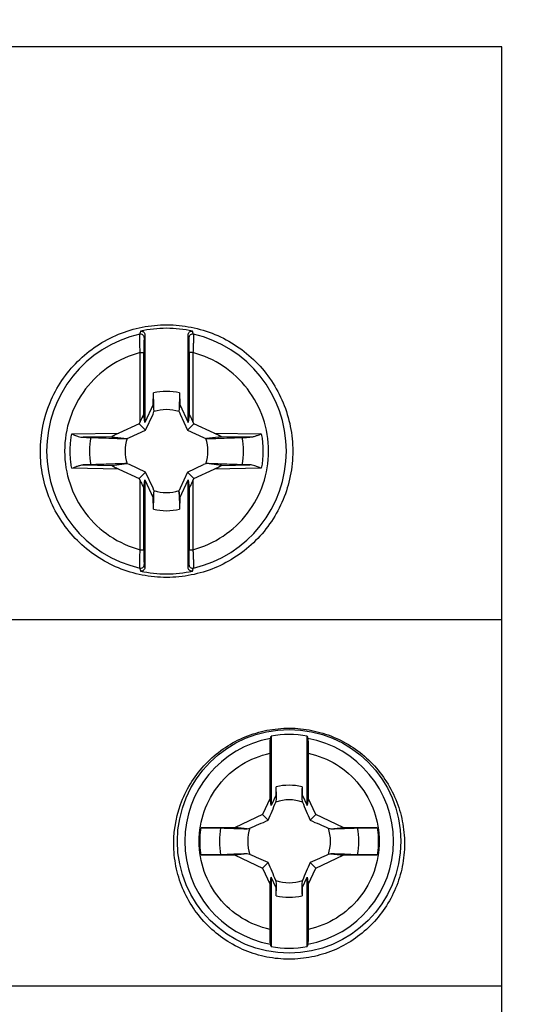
# Model space of a CAD drawing. Header units: inches. Extents: x 0.5 to 21.5, y 0.5 to 16.5.
# Tile 6 of 11: x 6.103 to 6.665, y 6.174 to 7.248. Entities that reach past the tile are written whole.
import ezdxf

# ---------------------------------------------------------------- set-up
doc = ezdxf.new("R2010")
doc.units = ezdxf.units.IN
doc.header["$LTSCALE"] = 2
doc.header["$MEASUREMENT"] = 0
doc.layers.add('DIMENSIONS', color=140, linetype='Continuous', lineweight=25)
doc.styles.add('SLDTEXTSTYLE0', font='TXT', dxfattribs={"width": 0.7})
doc.dimstyles.new('SLDDIMSTYLE0', dxfattribs={"dimtxt": 0.169922, "dimasz": 0.26, "dimexe": 0, "dimexo": 0.0625, "dimgap": 0.04248, "dimtad": 0, "dimtih": 1, "dimtoh": 1, "dimrnd": 1e-09, "dimzin": 12, "dimdsep": 46, "dimtxsty": 'SLDTEXTSTYLE0', "dimsah": 1, "dimcen": 0.09, "dimadec": 0, "dimazin": 3, "dimtfac": 1, "dimtofl": 0, "dimtmove": 0, "dimatfit": 3, "dimfxl": 0, "dimfrac": 2, "dimtolj": 1, "dimtzin": 12, "dimarcsym": 0})
doc.dimstyles.new('SLDDIMSTYLE1', dxfattribs={"dimtxt": 0.169922, "dimasz": 0.26, "dimexe": 0, "dimexo": 0.0625, "dimgap": 0.04248, "dimtad": 0, "dimtih": 1, "dimtoh": 1, "dimrnd": 1e-09, "dimzin": 12, "dimdsep": 46, "dimtxsty": 'SLDTEXTSTYLE0', "dimsah": 1, "dimcen": 0.09, "dimadec": 0, "dimazin": 3, "dimtfac": 1, "dimtmove": 0, "dimatfit": 0, "dimfxl": 0, "dimfrac": 2, "dimtolj": 1, "dimtzin": 12, "dimarcsym": 0})

# ---------------------------------------------------------------- blocks, each defined once
blk = doc.blocks.new('_D')
at = {"layer": 'DIMENSIONS'}
for p, q in [((6.7292, 7.218), (7.8515, 7.218)), ((7.6015, 7.218), (7.6015, 6.481)), ((7.349, 6.1729), (7.292, 6.1729)), ((7.292, 6.1729), (7.292, 5.9028)), ((7.854, 6.1729), (7.911, 6.1729)), ((7.911, 6.1729), (7.911, 5.9028)), ((7.292, 5.9028), (7.349, 5.9028)), ((7.911, 5.9028), (7.854, 5.9028)), ((7.6015, 5.1904), (7.6015, 5.8648)), ((6.7292, 5.1904), (7.8515, 5.1904))]:
    blk.add_line(p, q, dxfattribs=at)
for points in [[(7.6015, 7.218), (7.5615, 6.958), (7.6415, 6.958)], [(7.6015, 5.1904), (7.6415, 5.4504), (7.5615, 5.4504)]]:
    blk.add_solid(points, dxfattribs=at)
at = {"layer": 'DIMENSIONS', "char_height": 0.16667, "attachment_point": 1, "style": 'SLDTEXTSTYLE0'}
for s, insert in [('2.03', (7.349, 6.4258)), ('51.5', (7.349, 6.1177))]:
    blk.add_mtext(s, dxfattribs=dict(at, insert=insert))
blk = doc.blocks.new('_D_1')
at = {"layer": 'DIMENSIONS'}
for p, q in [((4.8654, 7.318), (4.8654, 8.5774)), ((6.6292, 7.318), (6.6292, 8.5774)), ((4.8654, 8.3274), (4.3654, 8.3274)), ((5.5206, 8.3274), (5.4635, 8.3274)), ((5.4635, 8.3274), (5.4635, 8.0573)), ((6.0255, 8.3274), (6.0826, 8.3274)), ((6.0826, 8.3274), (6.0826, 8.0573)), ((6.6292, 8.3274), (7.1292, 8.3274)), ((5.4635, 8.0573), (5.5206, 8.0573)), ((6.0826, 8.0573), (6.0255, 8.0573))]:
    blk.add_line(p, q, dxfattribs=at)
for points in [[(4.8654, 8.3274), (4.6054, 8.3674), (4.6054, 8.2874)], [(6.6292, 8.3274), (6.8892, 8.2874), (6.8892, 8.3674)]]:
    blk.add_solid(points, dxfattribs=at)
at = {"layer": 'DIMENSIONS', "char_height": 0.16667, "attachment_point": 1, "style": 'SLDTEXTSTYLE0'}
for s, insert in [('1.76', (5.5206, 8.5803)), ('44.8', (5.5206, 8.2722))]:
    blk.add_mtext(s, dxfattribs=dict(at, insert=insert))

msp = doc.modelspace()

# ---------------------------------------------------------------- linework, layer by layer
for p, q in [((6.6292, 7.218), (4.8654, 7.218)), ((6.6292, 6.593), (6.6292, 7.218)), ((6.2394, 6.904), (6.2394, 6.8084)), ((6.2867, 6.8084), (6.2867, 6.904)), ((6.2342, 6.8095), (6.2342, 6.8846)), ((6.2382, 6.817), (6.2382, 6.8846)), ((6.2918, 6.8846), (6.2879, 6.8846)), ((6.2879, 6.8846), (6.2879, 6.817)), ((6.2918, 6.8846), (6.2918, 6.8095)), ((6.2486, 6.8279), (6.2488, 6.8405)), ((6.2773, 6.8405), (6.2775, 6.8279)), ((6.2486, 6.8279), (6.2394, 6.8084)), ((6.2483, 6.8175), (6.2493, 6.8201)), ((6.2494, 6.8206), (6.2486, 6.8279)), ((6.2493, 6.8201), (6.2494, 6.8206)), ((6.2775, 6.8279), (6.2766, 6.8206)), ((6.2766, 6.8206), (6.2768, 6.8201)), ((6.2768, 6.8201), (6.2778, 6.8175)), ((6.2775, 6.8279), (6.2867, 6.8084)), ((6.2342, 6.8095), (6.2331, 6.807)), ((6.2394, 6.8084), (6.2382, 6.817)), ((6.2401, 6.8), (6.2483, 6.8175)), ((6.2778, 6.8175), (6.286, 6.8)), ((6.2879, 6.817), (6.2867, 6.8084)), ((6.293, 6.807), (6.2918, 6.8095)), ((6.2331, 6.807), (6.211, 6.7967)), ((6.2226, 6.7918), (6.2401, 6.8)), ((6.2331, 6.807), (6.2401, 6.8)), ((6.293, 6.807), (6.286, 6.8)), ((6.286, 6.8), (6.3035, 6.7918)), ((6.3151, 6.7967), (6.293, 6.807)), ((6.1596, 6.7958), (6.211, 6.7967)), ((6.2032, 6.7926), (6.172, 6.7921)), ((6.2032, 6.7926), (6.2195, 6.7907)), ((6.2195, 6.7907), (6.22, 6.7908)), ((6.22, 6.7908), (6.2226, 6.7918)), ((6.3035, 6.7918), (6.3061, 6.7908)), ((6.3061, 6.7908), (6.3066, 6.7907)), ((6.3229, 6.7926), (6.3066, 6.7907)), ((6.3151, 6.7967), (6.3665, 6.7958)), ((6.3541, 6.7921), (6.3229, 6.7926)), ((6.211, 6.7574), (6.1596, 6.7583)), ((6.172, 6.762), (6.2032, 6.7615)), ((6.2032, 6.7615), (6.2195, 6.7635)), ((6.211, 6.7574), (6.2331, 6.7471)), ((6.22, 6.7633), (6.2195, 6.7635)), ((6.2226, 6.7623), (6.22, 6.7633)), ((6.2401, 6.7541), (6.2226, 6.7623)), ((6.286, 6.7541), (6.3035, 6.7623)), ((6.293, 6.7471), (6.3151, 6.7574)), ((6.3061, 6.7633), (6.3035, 6.7623)), ((6.3066, 6.7635), (6.3061, 6.7633)), ((6.3229, 6.7615), (6.3066, 6.7635)), ((6.3665, 6.7583), (6.3151, 6.7574)), ((6.3229, 6.7615), (6.3541, 6.762)), ((6.2331, 6.7471), (6.2401, 6.7541)), ((6.2331, 6.7471), (6.2342, 6.7447)), ((6.2342, 6.6695), (6.2342, 6.7447)), ((6.2382, 6.7371), (6.2394, 6.7458)), ((6.2394, 6.7458), (6.2486, 6.7262)), ((6.2394, 6.7458), (6.2394, 6.6501)), ((6.2483, 6.7366), (6.2401, 6.7541)), ((6.2775, 6.7262), (6.2867, 6.7458)), ((6.286, 6.7541), (6.2778, 6.7366)), ((6.293, 6.7471), (6.286, 6.7541)), ((6.2867, 6.7458), (6.2879, 6.7371)), ((6.2867, 6.6501), (6.2867, 6.7458)), ((6.2918, 6.7447), (6.293, 6.7471)), ((6.2918, 6.7447), (6.2918, 6.6695)), ((6.2382, 6.6695), (6.2382, 6.7371)), ((6.2493, 6.734), (6.2483, 6.7366)), ((6.2486, 6.7262), (6.2494, 6.7336)), ((6.2494, 6.7336), (6.2493, 6.734)), ((6.2768, 6.734), (6.2766, 6.7336)), ((6.2775, 6.7262), (6.2766, 6.7336)), ((6.2778, 6.7366), (6.2768, 6.734)), ((6.2879, 6.7371), (6.2879, 6.6695)), ((6.2488, 6.7136), (6.2486, 6.7262)), ((6.2775, 6.7262), (6.2773, 6.7136)), ((6.2342, 6.6695), (6.2382, 6.6695)), ((6.2879, 6.6695), (6.2918, 6.6695)), ((6.2394, 6.6501), (6.2386, 6.6533)), ((6.6292, 6.593), (5.6134, 6.593)), ((6.6292, 6.1934), (6.6292, 6.593)), ((6.3772, 6.4663), (6.3772, 6.3907)), ((6.4166, 6.3907), (6.4166, 6.4663)), ((6.3761, 6.3986), (6.3761, 6.4476)), ((6.4177, 6.4476), (6.4177, 6.3986)), ((6.3826, 6.4023), (6.3772, 6.3907)), ((6.3826, 6.4023), (6.3828, 6.4109)), ((6.3832, 6.3972), (6.3826, 6.4023)), ((6.4112, 6.4023), (6.4106, 6.3972)), ((6.411, 6.4109), (6.4112, 6.4023)), ((6.4112, 6.4023), (6.4166, 6.3907)), ((6.3761, 6.3986), (6.3677, 6.3806)), ((6.3772, 6.3907), (6.3761, 6.3986)), ((6.4177, 6.3986), (6.4166, 6.3907)), ((6.4261, 6.3806), (6.4177, 6.3986)), ((6.3677, 6.3806), (6.3379, 6.3667)), ((6.3739, 6.3744), (6.3677, 6.3806)), ((6.4199, 6.3744), (6.4261, 6.3806)), ((6.4559, 6.3667), (6.4261, 6.3806)), ((6.3379, 6.3667), (6.3007, 6.3661)), ((6.3512, 6.3651), (6.3379, 6.3667)), ((6.4426, 6.3651), (6.4559, 6.3667)), ((6.4931, 6.3661), (6.4559, 6.3667)), ((6.3007, 6.3368), (6.3379, 6.3362)), ((6.3512, 6.3378), (6.3379, 6.3362)), ((6.3379, 6.3362), (6.3677, 6.3223)), ((6.4261, 6.3223), (6.4559, 6.3362)), ((6.4426, 6.3378), (6.4559, 6.3362)), ((6.4559, 6.3362), (6.4931, 6.3368)), ((6.3739, 6.3285), (6.3677, 6.3223)), ((6.4199, 6.3285), (6.4261, 6.3223)), ((6.3677, 6.3223), (6.3761, 6.3044)), ((6.4177, 6.3044), (6.4261, 6.3223)), ((6.3761, 6.3044), (6.3772, 6.3123)), ((6.3761, 6.2554), (6.3761, 6.3044)), ((6.3772, 6.3123), (6.3772, 6.2366)), ((6.3826, 6.3007), (6.3772, 6.3123)), ((6.3826, 6.3007), (6.3832, 6.3058)), ((6.4106, 6.3058), (6.4112, 6.3007)), ((6.4112, 6.3007), (6.4166, 6.3123)), ((6.4166, 6.2366), (6.4166, 6.3123)), ((6.4166, 6.3123), (6.4177, 6.3044)), ((6.4177, 6.3044), (6.4177, 6.2554)), ((6.3828, 6.292), (6.3826, 6.3007)), ((6.4112, 6.3007), (6.411, 6.292)), ((6.6292, 6.1934), (4.8654, 6.1934)), ((6.6292, 5.1904), (6.6292, 6.1934))]:
    msp.add_line(p, q)
msp.add_circle((6.3969, 6.3515), 0.122)
for centre, radius, start, end in [((6.263, 6.7771), 0.1339, 77.7578, 102.2422), ((6.263, 6.7771), 0.1309, 102.9289, 257.0711), ((6.2346, 6.9008), 0.00394, 0.3146, 102.7726), ((6.263, 6.7771), 0.1309, 282.9289, 77.0711), ((6.263, 6.7771), 0.065, 77.3241, 102.6759), ((6.263, 6.7771), 0.0452, 72.3083, 107.6917), ((6.263, 6.7771), 0.084, 169.7637, 190.2363), ((6.263, 6.7771), 0.0452, 162.3083, 197.6917), ((6.263, 6.7771), 0.0452, 342.3083, 17.6917), ((6.263, 6.7771), 0.084, 349.7637, 10.2363), ((6.263, 6.7771), 0.0452, 252.3083, 287.6917), ((6.263, 6.7771), 0.065, 257.3241, 282.6759), ((6.263, 6.7771), 0.1339, 257.7578, 282.2422), ((6.3969, 6.3515), 0.1165, 80.2751, 99.7249), ((6.3969, 6.3515), 0.114, 100.3298, 259.6702), ((6.3969, 6.3515), 0.114, 280.3298, 79.6702), ((6.3969, 6.3515), 0.0611, 76.6221, 103.3779), ((6.3969, 6.3515), 0.0452, 71.3185, 108.6815), ((6.3969, 6.3515), 0.0762, 168.9027, 191.0973), ((6.3969, 6.3515), 0.0452, 161.3185, 198.6815), ((6.3969, 6.3515), 0.0452, 341.3185, 18.6815), ((6.3969, 6.3515), 0.0762, 348.9027, 11.0973), ((6.3969, 6.3515), 0.0452, 251.3185, 288.6815), ((6.3969, 6.3515), 0.0611, 256.6221, 283.3779), ((6.3969, 6.3515), 0.1165, 260.2751, 279.7249)]:
    msp.add_arc(centre, radius, start, end)
for points, knots in [([(6.1253, 6.7771), (6.1253, 6.7679), (6.1261, 6.759), (6.1297, 6.7413), (6.1323, 6.7325), (6.1393, 6.7158), (6.1435, 6.7079), (6.1536, 6.6929), (6.1594, 6.6858), (6.1722, 6.6731), (6.1791, 6.6674), (6.1942, 6.6573), (6.2022, 6.6531), (6.2188, 6.6463), (6.2275, 6.6436), (6.2452, 6.6401), (6.2542, 6.6393), (6.2721, 6.6393), (6.2812, 6.6402), (6.2988, 6.6437), (6.3074, 6.6463), (6.324, 6.6531), (6.332, 6.6574), (6.347, 6.6674), (6.3539, 6.6731), (6.3668, 6.6859), (6.3725, 6.6929), (6.3825, 6.7078), (6.3868, 6.7158), (6.3938, 6.7325), (6.3964, 6.7411), (6.3999, 6.7588), (6.4008, 6.768), (6.4008, 6.786), (6.4, 6.795), (6.3964, 6.8128), (6.3938, 6.8215), (6.3869, 6.8381), (6.3826, 6.8461), (6.3725, 6.8612), (6.3668, 6.8682), (6.3541, 6.8808), (6.347, 6.8867), (6.3321, 6.8966), (6.3242, 6.9009), (6.3076, 6.9078), (6.2988, 6.9104), (6.2813, 6.9139), (6.2724, 6.9148), (6.2542, 6.9149), (6.2453, 6.914), (6.2277, 6.9105), (6.219, 6.9079), (6.2023, 6.9011), (6.1943, 6.8968), (6.1794, 6.8869), (6.1722, 6.8811), (6.1595, 6.8684), (6.1537, 6.8615), (6.1436, 6.8464), (6.1393, 6.8384), (6.1289, 6.8134), (6.1253, 6.7953), (6.1253, 6.7771)], [0, 0, 0, 0, 0.03125, 0.03125, 0.0625, 0.0625, 0.09375, 0.09375, 0.125, 0.125, 0.15625, 0.15625, 0.1875, 0.1875, 0.21875, 0.21875, 0.25, 0.25, 0.28125, 0.28125, 0.3125, 0.3125, 0.34375, 0.34375, 0.375, 0.375, 0.40625, 0.40625, 0.4375, 0.4375, 0.46875, 0.46875, 0.5, 0.5, 0.53125, 0.53125, 0.5625, 0.5625, 0.59375, 0.59375, 0.625, 0.625, 0.65625, 0.65625, 0.6875, 0.6875, 0.71875, 0.71875, 0.75, 0.75, 0.78125, 0.78125, 0.8125, 0.8125, 0.84375, 0.84375, 0.875, 0.875, 0.90625, 0.90625, 0.9375, 0.9375, 1, 1, 1, 1]), ([(6.2347, 6.9079), (6.2351, 6.9079), (6.2358, 6.908), (6.237, 6.9077), (6.2381, 6.907), (6.2392, 6.9058), (6.2394, 6.9046), (6.2394, 6.904)], [0, 0, 0, 0, 0.168845, 0.3303, 0.500253, 0.748947, 1, 1, 1, 1]), ([(6.2867, 6.904), (6.2867, 6.9044), (6.2868, 6.9052), (6.2873, 6.9063), (6.2882, 6.9073), (6.2897, 6.9081), (6.2908, 6.9079), (6.2914, 6.9079)], [0, 0, 0, 0, 0.169739, 0.331886, 0.502283, 0.750224, 1, 1, 1, 1]), ([(6.2342, 6.8846), (6.2342, 6.8856), (6.2341, 6.8874), (6.234, 6.89), (6.2339, 6.8925), (6.2338, 6.8947), (6.2338, 6.8966), (6.2337, 6.899), (6.2337, 6.9016), (6.2337, 6.9039), (6.2337, 6.9044), (6.2337, 6.9047)], [0, 0, 0, 0, 0.09596, 0.187356, 0.274166, 0.356372, 0.433963, 0.506932, 0.675033, 0.839314, 1, 1, 1, 1]), ([(6.2386, 6.9009), (6.2385, 6.9005), (6.2384, 6.8985), (6.2382, 6.8926), (6.2382, 6.8886), (6.2382, 6.8846)], [0, 0, 0, 0, 0.5, 0.5, 1, 1, 1, 1]), ([(6.2923, 6.9047), (6.2913, 6.9049), (6.29, 6.9047), (6.288, 6.9031), (6.2875, 6.9019), (6.2875, 6.9009)], [0, 0, 0, 0, 0.5, 0.5, 1, 1, 1, 1]), ([(6.2879, 6.8846), (6.2879, 6.8886), (6.2879, 6.8925), (6.2877, 6.8985), (6.2876, 6.9005), (6.2875, 6.9009)], [0, 0, 0, 0, 0.5, 0.5, 1, 1, 1, 1]), ([(6.2923, 6.9047), (6.2924, 6.9046), (6.2924, 6.9043), (6.2924, 6.9035), (6.2924, 6.9022), (6.2924, 6.9006), (6.2924, 6.8987), (6.2923, 6.8957), (6.2922, 6.891), (6.292, 6.8869), (6.2918, 6.8846)], [0, 0, 0, 0, 0.092628, 0.186629, 0.282058, 0.378958, 0.477366, 0.577304, 0.771953, 1, 1, 1, 1]), ([(6.2342, 6.8846), (6.2106, 6.8783), (6.1896, 6.8643), (6.1598, 6.8254), (6.1517, 6.8016), (6.1517, 6.7525), (6.1598, 6.7287), (6.1896, 6.6898), (6.2106, 6.6758), (6.2342, 6.6695)], [0, 0, 0, 0, 0.25, 0.25, 0.5, 0.5, 0.75, 0.75, 1, 1, 1, 1]), ([(6.2342, 6.8846), (6.2353, 6.8846), (6.2363, 6.8846), (6.2377, 6.8846), (6.2382, 6.8846), (6.2382, 6.8846)], [0, 0, 0, 0, 0.5, 0.5, 1, 1, 1, 1]), ([(6.2918, 6.6695), (6.3155, 6.6758), (6.3364, 6.6898), (6.3663, 6.7287), (6.3744, 6.7525), (6.3744, 6.8016), (6.3663, 6.8254), (6.3364, 6.8643), (6.3155, 6.8783), (6.2918, 6.8846)], [0, 0, 0, 0, 0.25, 0.25, 0.5, 0.5, 0.75, 0.75, 1, 1, 1, 1]), ([(6.2494, 6.8206), (6.2493, 6.8236), (6.2491, 6.8303), (6.2489, 6.8369), (6.2488, 6.8405)], [0, 0, 0, 0, 0.453681, 1, 1, 1, 1]), ([(6.2773, 6.8405), (6.2772, 6.8369), (6.277, 6.8303), (6.2767, 6.8236), (6.2766, 6.8206)], [0, 0, 0, 0, 0.546319, 1, 1, 1, 1]), ([(6.2382, 6.817), (6.2382, 6.817), (6.2381, 6.817), (6.2378, 6.8166), (6.2375, 6.816), (6.2371, 6.8153), (6.2364, 6.814), (6.2355, 6.812), (6.2347, 6.8104), (6.2342, 6.8095)], [0, 0, 0, 0, 0.075099, 0.155952, 0.254285, 0.342978, 0.448501, 0.707185, 1, 1, 1, 1]), ([(6.2918, 6.8095), (6.2914, 6.8103), (6.2906, 6.812), (6.2896, 6.814), (6.2889, 6.8154), (6.2885, 6.8163), (6.288, 6.817), (6.2879, 6.817), (6.2879, 6.817)], [0, 0, 0, 0, 0.291316, 0.552085, 0.672511, 0.776751, 0.897593, 1, 1, 1, 1]), ([(6.1596, 6.7583), (6.1592, 6.7604), (6.1585, 6.7645), (6.158, 6.7708), (6.1578, 6.7771), (6.158, 6.7833), (6.1585, 6.7896), (6.1592, 6.7937), (6.1596, 6.7958)], [0, 0, 0, 0, 0.167668, 0.334135, 0.5, 0.665865, 0.832332, 1, 1, 1, 1]), ([(6.1596, 6.7958), (6.1605, 6.7954), (6.1623, 6.7947), (6.1646, 6.7938), (6.167, 6.793), (6.1694, 6.7923), (6.1712, 6.7921), (6.172, 6.7921)], [0, 0, 0, 0, 0.229986, 0.414195, 0.552624, 0.795961, 1, 1, 1, 1]), ([(6.172, 6.7921), (6.1729, 6.7921), (6.1746, 6.7921), (6.1769, 6.7921), (6.1788, 6.792), (6.1798, 6.792), (6.1804, 6.792)], [0, 0, 0, 0, 0.253158, 0.501182, 0.748606, 1, 1, 1, 1]), ([(6.1804, 6.792), (6.1878, 6.7917), (6.2008, 6.7913), (6.214, 6.7908), (6.2195, 6.7907)], [0, 0, 0, 0, 0.577275, 1, 1, 1, 1]), ([(6.211, 6.7967), (6.2101, 6.7963), (6.2084, 6.7954), (6.2063, 6.7944), (6.2049, 6.7937), (6.204, 6.7932), (6.2032, 6.7928), (6.2032, 6.7927), (6.2032, 6.7926)], [0, 0, 0, 0, 0.292044, 0.553515, 0.674672, 0.778889, 0.899616, 1, 1, 1, 1]), ([(6.3066, 6.7907), (6.3121, 6.7908), (6.3253, 6.7913), (6.3383, 6.7917), (6.3457, 6.792)], [0, 0, 0, 0, 0.422725, 1, 1, 1, 1]), ([(6.3229, 6.7926), (6.3229, 6.7927), (6.3229, 6.7927), (6.3225, 6.793), (6.3219, 6.7933), (6.3211, 6.7938), (6.3198, 6.7944), (6.3177, 6.7954), (6.316, 6.7963), (6.3151, 6.7967)], [0, 0, 0, 0, 0.073525, 0.153517, 0.252201, 0.340961, 0.447114, 0.706474, 1, 1, 1, 1]), ([(6.3457, 6.792), (6.3462, 6.792), (6.3473, 6.792), (6.3492, 6.7921), (6.3515, 6.7921), (6.3532, 6.7921), (6.3541, 6.7921)], [0, 0, 0, 0, 0.251394, 0.498818, 0.746842, 1, 1, 1, 1]), ([(6.3665, 6.7958), (6.3656, 6.7954), (6.3639, 6.7947), (6.3618, 6.7939), (6.3595, 6.7931), (6.357, 6.7923), (6.355, 6.7922), (6.3541, 6.7921)], [0, 0, 0, 0, 0.225319, 0.39002, 0.494263, 0.774846, 1, 1, 1, 1]), ([(6.3665, 6.7958), (6.3669, 6.7937), (6.3676, 6.7896), (6.3681, 6.7833), (6.3683, 6.7771), (6.3681, 6.7708), (6.3676, 6.7645), (6.3669, 6.7604), (6.3665, 6.7583)], [0, 0, 0, 0, 0.167668, 0.334135, 0.5, 0.665865, 0.832332, 1, 1, 1, 1]), ([(6.1596, 6.7583), (6.1605, 6.7587), (6.1622, 6.7594), (6.1643, 6.7602), (6.1666, 6.761), (6.1691, 6.7618), (6.1711, 6.762), (6.172, 6.762)], [0, 0, 0, 0, 0.225319, 0.39002, 0.494263, 0.774846, 1, 1, 1, 1]), ([(6.1804, 6.7621), (6.1798, 6.7621), (6.1788, 6.7621), (6.1769, 6.762), (6.1746, 6.762), (6.1729, 6.762), (6.172, 6.762)], [0, 0, 0, 0, 0.251394, 0.498818, 0.746842, 1, 1, 1, 1]), ([(6.2195, 6.7635), (6.214, 6.7633), (6.2008, 6.7628), (6.1878, 6.7624), (6.1804, 6.7621)], [0, 0, 0, 0, 0.422725, 1, 1, 1, 1]), ([(6.2032, 6.7615), (6.2032, 6.7615), (6.2032, 6.7614), (6.2036, 6.7611), (6.2042, 6.7608), (6.205, 6.7603), (6.2063, 6.7597), (6.2083, 6.7587), (6.2101, 6.7578), (6.211, 6.7574)], [0, 0, 0, 0, 0.073525, 0.153517, 0.252201, 0.340961, 0.447114, 0.706474, 1, 1, 1, 1]), ([(6.3457, 6.7621), (6.3383, 6.7624), (6.3253, 6.7628), (6.3121, 6.7633), (6.3066, 6.7635)], [0, 0, 0, 0, 0.577275, 1, 1, 1, 1]), ([(6.3151, 6.7574), (6.316, 6.7578), (6.3177, 6.7587), (6.3198, 6.7597), (6.3212, 6.7604), (6.3221, 6.7609), (6.3229, 6.7614), (6.3229, 6.7614), (6.3229, 6.7615)], [0, 0, 0, 0, 0.292044, 0.553515, 0.674672, 0.778889, 0.899616, 1, 1, 1, 1]), ([(6.3541, 6.762), (6.3532, 6.762), (6.3515, 6.762), (6.3492, 6.762), (6.3473, 6.7621), (6.3462, 6.7621), (6.3457, 6.7621)], [0, 0, 0, 0, 0.253158, 0.501182, 0.748606, 1, 1, 1, 1]), ([(6.3665, 6.7583), (6.3656, 6.7587), (6.3638, 6.7594), (6.3615, 6.7604), (6.3591, 6.7612), (6.3567, 6.7619), (6.3549, 6.762), (6.3541, 6.762)], [0, 0, 0, 0, 0.2299859, 0.4141947, 0.5526239, 0.7959609, 1, 1, 1, 1]), ([(6.2342, 6.7447), (6.2347, 6.7438), (6.2355, 6.7421), (6.2365, 6.7401), (6.2372, 6.7387), (6.2376, 6.7379), (6.2381, 6.7371), (6.2381, 6.7371), (6.2382, 6.7371)], [0, 0, 0, 0, 0.291316, 0.552085, 0.672511, 0.776751, 0.897593, 1, 1, 1, 1]), ([(6.2879, 6.7371), (6.2879, 6.7371), (6.288, 6.7371), (6.2882, 6.7375), (6.2886, 6.7381), (6.289, 6.7388), (6.2897, 6.7401), (6.2906, 6.7421), (6.2914, 6.7438), (6.2918, 6.7447)], [0, 0, 0, 0, 0.075099, 0.155952, 0.254285, 0.342978, 0.448501, 0.707185, 1, 1, 1, 1]), ([(6.2488, 6.7136), (6.2489, 6.7172), (6.2491, 6.7238), (6.2493, 6.7305), (6.2494, 6.7336)], [0, 0, 0, 0, 0.546319, 1, 1, 1, 1]), ([(6.2766, 6.7336), (6.2767, 6.7305), (6.277, 6.7238), (6.2772, 6.7172), (6.2773, 6.7136)], [0, 0, 0, 0, 0.453681, 1, 1, 1, 1]), ([(6.2337, 6.6494), (6.2337, 6.6496), (6.2337, 6.6498), (6.2337, 6.6507), (6.2337, 6.6519), (6.2337, 6.6535), (6.2337, 6.6554), (6.2338, 6.6584), (6.2339, 6.6631), (6.2341, 6.6673), (6.2342, 6.6695)], [0, 0, 0, 0, 0.092628, 0.186629, 0.282058, 0.378958, 0.477366, 0.577304, 0.771953, 1, 1, 1, 1]), ([(6.2382, 6.6695), (6.2382, 6.6655), (6.2382, 6.6616), (6.2384, 6.6556), (6.2385, 6.6536), (6.2386, 6.6533)], [0, 0, 0, 0, 0.5, 0.5, 1, 1, 1, 1]), ([(6.2875, 6.6533), (6.2876, 6.6536), (6.2877, 6.6556), (6.2879, 6.6616), (6.2879, 6.6655), (6.2879, 6.6695)], [0, 0, 0, 0, 0.5, 0.5, 1, 1, 1, 1]), ([(6.2918, 6.6695), (6.2919, 6.6686), (6.292, 6.6667), (6.2921, 6.6641), (6.2922, 6.6618), (6.2923, 6.6596), (6.2923, 6.6567), (6.2924, 6.6534), (6.2924, 6.6504), (6.2924, 6.6498), (6.2923, 6.6494)], [0, 0, 0, 0, 0.0955794, 0.1858051, 0.2706535, 0.3501055, 0.424148, 0.6219586, 0.8138036, 1, 1, 1, 1]), ([(6.2337, 6.6494), (6.2347, 6.6492), (6.2361, 6.6494), (6.2381, 6.651), (6.2386, 6.6522), (6.2386, 6.6533)], [0, 0, 0, 0, 0.5, 0.5, 1, 1, 1, 1]), ([(6.2394, 6.6501), (6.2394, 6.6497), (6.2393, 6.6489), (6.2388, 6.6478), (6.2379, 6.6469), (6.2364, 6.6461), (6.2353, 6.6462), (6.2347, 6.6462)], [0, 0, 0, 0, 0.169739, 0.331886, 0.502283, 0.750224, 1, 1, 1, 1]), ([(6.2914, 6.6462), (6.291, 6.6462), (6.2903, 6.6461), (6.2891, 6.6464), (6.2879, 6.6471), (6.2869, 6.6483), (6.2867, 6.6495), (6.2867, 6.6501)], [0, 0, 0, 0, 0.168632, 0.329921, 0.499692, 0.748645, 1, 1, 1, 1]), ([(6.2875, 6.6533), (6.2875, 6.6522), (6.288, 6.651), (6.29, 6.6494), (6.2913, 6.6492), (6.2923, 6.6494)], [0, 0, 0, 0, 0.5, 0.5, 1, 1, 1, 1]), ([(6.2709, 6.3489), (6.2709, 6.3405), (6.2717, 6.3323), (6.275, 6.3162), (6.2774, 6.3081), (6.2838, 6.2928), (6.2877, 6.2856), (6.2969, 6.2719), (6.3022, 6.2654), (6.3139, 6.2538), (6.3203, 6.2486), (6.3341, 6.2394), (6.3414, 6.2355), (6.3565, 6.2293), (6.3645, 6.2269), (6.3807, 6.2237), (6.3888, 6.2229), (6.4052, 6.2229), (6.4135, 6.2238), (6.4296, 6.227), (6.4374, 6.2293), (6.4526, 6.2356), (6.4599, 6.2395), (6.4735, 6.2486), (6.4799, 6.2538), (6.4917, 6.2655), (6.4969, 6.2718), (6.5061, 6.2855), (6.51, 6.2928), (6.5164, 6.3081), (6.5188, 6.316), (6.5221, 6.3322), (6.5229, 6.3406), (6.5229, 6.3571), (6.5221, 6.3653), (6.5189, 6.3816), (6.5164, 6.3896), (6.5101, 6.4048), (6.5062, 6.4121), (6.4969, 6.4259), (6.4917, 6.4323), (6.4801, 6.4439), (6.4736, 6.4492), (6.46, 6.4583), (6.4528, 6.4621), (6.4376, 6.4684), (6.4296, 6.4708), (6.4136, 6.4741), (6.4054, 6.4749), (6.3889, 6.4749), (6.3807, 6.4741), (6.3647, 6.471), (6.3567, 6.4686), (6.3414, 6.4623), (6.3342, 6.4585), (6.3205, 6.4494), (6.314, 6.4441), (6.3023, 6.4325), (6.297, 6.4262), (6.2878, 6.4124), (6.2838, 6.405), (6.2743, 6.3822), (6.2709, 6.3656), (6.2709, 6.3489)], [0, 0, 0, 0, 0.03125, 0.03125, 0.0625, 0.0625, 0.09375, 0.09375, 0.125, 0.125, 0.15625, 0.15625, 0.1875, 0.1875, 0.21875, 0.21875, 0.25, 0.25, 0.28125, 0.28125, 0.3125, 0.3125, 0.34375, 0.34375, 0.375, 0.375, 0.40625, 0.40625, 0.4375, 0.4375, 0.46875, 0.46875, 0.5, 0.5, 0.53125, 0.53125, 0.5625, 0.5625, 0.59375, 0.59375, 0.625, 0.625, 0.65625, 0.65625, 0.6875, 0.6875, 0.71875, 0.71875, 0.75, 0.75, 0.78125, 0.78125, 0.8125, 0.8125, 0.84375, 0.84375, 0.875, 0.875, 0.90625, 0.90625, 0.9375, 0.9375, 1, 1, 1, 1]), ([(6.3761, 6.4476), (6.3761, 6.4515), (6.3761, 6.4554), (6.3763, 6.4613), (6.3764, 6.4633), (6.3765, 6.4636)], [0, 0, 0, 0, 0.5, 0.5, 1, 1, 1, 1]), ([(6.4173, 6.4636), (6.4175, 6.4633), (6.4175, 6.4613), (6.4177, 6.4554), (6.4177, 6.4515), (6.4177, 6.4476)], [0, 0, 0, 0, 0.5, 0.5, 1, 1, 1, 1]), ([(6.3761, 6.2554), (6.3541, 6.2601), (6.3345, 6.2723), (6.3063, 6.3072), (6.2986, 6.329), (6.2986, 6.3739), (6.3063, 6.3957), (6.3345, 6.4307), (6.3541, 6.4428), (6.3761, 6.4476)], [0, 0, 0, 0, 0.25, 0.25, 0.5, 0.5, 0.75, 0.75, 1, 1, 1, 1]), ([(6.4177, 6.4476), (6.4397, 6.4428), (6.4593, 6.4307), (6.4875, 6.3957), (6.4952, 6.3739), (6.4952, 6.329), (6.4875, 6.3072), (6.4593, 6.2723), (6.4397, 6.2601), (6.4177, 6.2554)], [0, 0, 0, 0, 0.25, 0.25, 0.5, 0.5, 0.75, 0.75, 1, 1, 1, 1]), ([(6.3007, 6.3368), (6.3005, 6.3388), (6.2999, 6.3427), (6.2996, 6.3485), (6.2996, 6.3544), (6.2999, 6.3603), (6.3005, 6.3641), (6.3007, 6.3661)], [0, 0, 0, 0, 0.200734, 0.400367, 0.599633, 0.799266, 1, 1, 1, 1]), ([(6.3007, 6.3661), (6.3052, 6.3662), (6.3095, 6.3662), (6.317, 6.3662), (6.3202, 6.3662), (6.3222, 6.3661)], [0, 0, 0, 0, 0.5, 0.5, 1, 1, 1, 1]), ([(6.4716, 6.3661), (6.4736, 6.3662), (6.4767, 6.3662), (6.4843, 6.3662), (6.4886, 6.3662), (6.4931, 6.3661)], [0, 0, 0, 0, 0.5, 0.5, 1, 1, 1, 1]), ([(6.4931, 6.3661), (6.4934, 6.3641), (6.4939, 6.3603), (6.4942, 6.3544), (6.4942, 6.3485), (6.4939, 6.3427), (6.4934, 6.3388), (6.4931, 6.3368)], [0, 0, 0, 0, 0.200734, 0.400367, 0.599633, 0.799266, 1, 1, 1, 1]), ([(6.3222, 6.3368), (6.3202, 6.3367), (6.3171, 6.3367), (6.3096, 6.3367), (6.3052, 6.3368), (6.3007, 6.3368)], [0, 0, 0, 0, 0.5, 0.5, 1, 1, 1, 1]), ([(6.4931, 6.3368), (6.4886, 6.3368), (6.4843, 6.3367), (6.4768, 6.3367), (6.4736, 6.3367), (6.4716, 6.3368)], [0, 0, 0, 0, 0.5, 0.5, 1, 1, 1, 1]), ([(6.3765, 6.2393), (6.3764, 6.2397), (6.3763, 6.2416), (6.3761, 6.2475), (6.3761, 6.2514), (6.3761, 6.2554)], [0, 0, 0, 0, 0.5, 0.5, 1, 1, 1, 1]), ([(6.4177, 6.2554), (6.4177, 6.2514), (6.4177, 6.2475), (6.4175, 6.2416), (6.4175, 6.2397), (6.4173, 6.2393)], [0, 0, 0, 0, 0.5, 0.5, 1, 1, 1, 1])]:
    msp.add_open_spline(points, degree=3, knots=knots)
for points in [[(6.2347, 6.9079), (6.2343, 6.9068), (6.234, 6.9057), (6.2337, 6.9047)], [(6.2923, 6.9047), (6.2921, 6.9057), (6.2917, 6.9068), (6.2914, 6.9079)], [(6.2394, 6.904), (6.2391, 6.903), (6.2388, 6.9019), (6.2386, 6.9009)], [(6.2875, 6.9009), (6.2872, 6.9019), (6.287, 6.903), (6.2867, 6.904)], [(6.2337, 6.6494), (6.234, 6.6484), (6.2343, 6.6473), (6.2347, 6.6462)], [(6.2867, 6.6501), (6.287, 6.6511), (6.2872, 6.6522), (6.2875, 6.6533)], [(6.2914, 6.6462), (6.2917, 6.6473), (6.2921, 6.6484), (6.2923, 6.6494)], [(6.3765, 6.4636), (6.3767, 6.4645), (6.377, 6.4654), (6.3772, 6.4663)], [(6.4166, 6.4663), (6.4168, 6.4654), (6.4171, 6.4645), (6.4173, 6.4636)], [(6.3832, 6.3972), (6.3831, 6.4018), (6.3829, 6.4063), (6.3828, 6.4109)], [(6.411, 6.4109), (6.4109, 6.4063), (6.4107, 6.4018), (6.4106, 6.3972)], [(6.3739, 6.3744), (6.377, 6.3812), (6.3797, 6.3878), (6.3824, 6.3943)], [(6.3824, 6.3943), (6.3827, 6.3952), (6.383, 6.3962), (6.3832, 6.3972)], [(6.4106, 6.3972), (6.4108, 6.3962), (6.4111, 6.3952), (6.4114, 6.3943)], [(6.4114, 6.3943), (6.4141, 6.3878), (6.4169, 6.3812), (6.4199, 6.3744)], [(6.3541, 6.3659), (6.3606, 6.3686), (6.3671, 6.3714), (6.3739, 6.3744)], [(6.4199, 6.3744), (6.4267, 6.3714), (6.4332, 6.3686), (6.4397, 6.3659)], [(6.3222, 6.3661), (6.3318, 6.3658), (6.3414, 6.3655), (6.3512, 6.3651)], [(6.3512, 6.3651), (6.3522, 6.3654), (6.3531, 6.3657), (6.3541, 6.3659)], [(6.4397, 6.3659), (6.4407, 6.3657), (6.4417, 6.3654), (6.4426, 6.3651)], [(6.4426, 6.3651), (6.4524, 6.3655), (6.462, 6.3658), (6.4716, 6.3661)], [(6.3512, 6.3378), (6.3414, 6.3375), (6.3318, 6.3371), (6.3222, 6.3368)], [(6.3541, 6.337), (6.3531, 6.3373), (6.3522, 6.3375), (6.3512, 6.3378)], [(6.3739, 6.3285), (6.3671, 6.3315), (6.3606, 6.3343), (6.3541, 6.337)], [(6.4397, 6.337), (6.4332, 6.3343), (6.4267, 6.3315), (6.4199, 6.3285)], [(6.4426, 6.3378), (6.4417, 6.3375), (6.4407, 6.3373), (6.4397, 6.337)], [(6.4716, 6.3368), (6.462, 6.3371), (6.4524, 6.3375), (6.4426, 6.3378)], [(6.3824, 6.3087), (6.3797, 6.3152), (6.377, 6.3217), (6.3739, 6.3285)], [(6.4199, 6.3285), (6.4169, 6.3217), (6.4141, 6.3152), (6.4114, 6.3087)], [(6.3832, 6.3058), (6.383, 6.3067), (6.3827, 6.3077), (6.3824, 6.3087)], [(6.3828, 6.292), (6.3829, 6.2966), (6.3831, 6.3012), (6.3832, 6.3058)], [(6.4114, 6.3087), (6.4111, 6.3077), (6.4108, 6.3067), (6.4106, 6.3058)], [(6.4106, 6.3058), (6.4107, 6.3012), (6.4109, 6.2966), (6.411, 6.292)], [(6.3772, 6.2366), (6.377, 6.2375), (6.3767, 6.2384), (6.3765, 6.2393)], [(6.4173, 6.2393), (6.4171, 6.2384), (6.4168, 6.2375), (6.4166, 6.2366)]]:
    msp.add_open_spline(points, degree=3)

# ---------------------------------------------------------------- dimensions: what is measured, and where the dimension line sits
at = {"layer": 'DIMENSIONS'}
for base, p2, angle, dimstyle, picture, middle in [((4.8654, 8.3274), (4.8654, 7.218), 0, 'SLDDIMSTYLE1', '_D_1', (5.7731, 8.3274)), ((7.6015, 5.1904), (6.6292, 5.1904), 90, 'SLDDIMSTYLE0', '_D', (7.6015, 6.1729))]:
    dim = msp.add_linear_dim(base=base, p1=(6.6292, 7.218), p2=p2, angle=angle, dimstyle=dimstyle, dxfattribs=at)
    dim.commit()
    dim.dimension.update_dxf_attribs({"geometry": picture, "text_midpoint": middle, "dimtype": 160})

doc.saveas('drawing.dxf')
